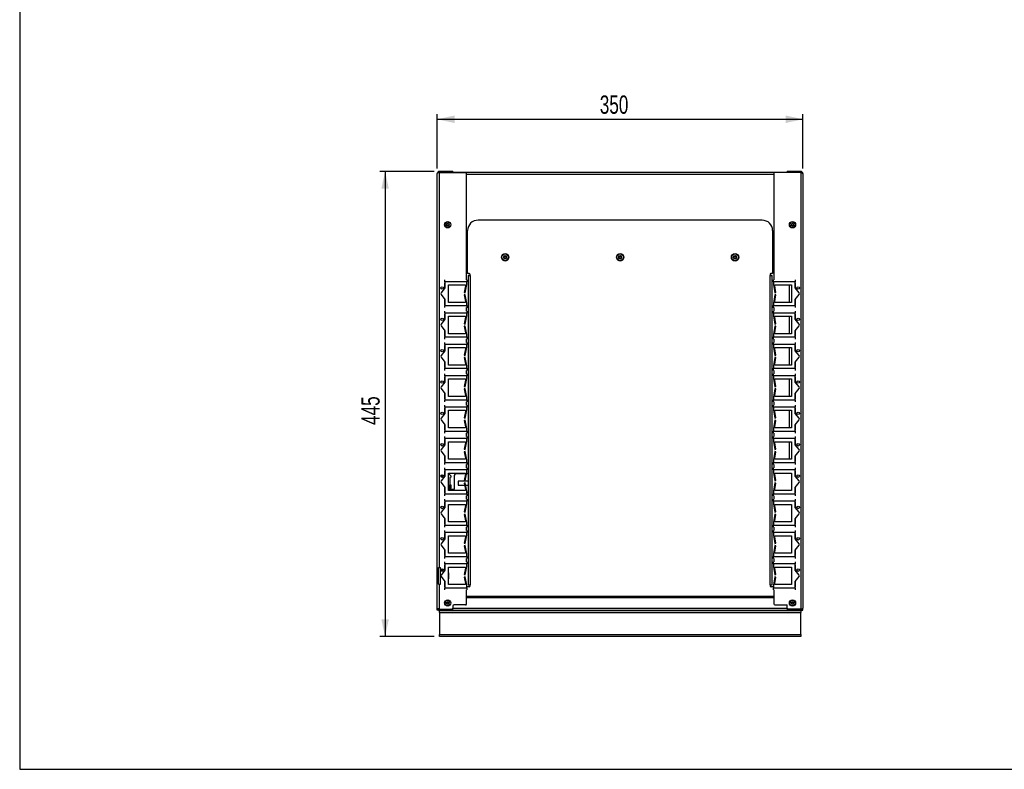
# Model space of a CAD drawing. Extents: x 24 to 2074, y 25 to 1460.
# Tile 1 of 3: x 24 to 967, y 25 to 742. Entities that reach past the tile are written whole.
import ezdxf
from ezdxf.enums import TextEntityAlignment as Align

# ---------------------------------------------------------------- set-up
doc = ezdxf.new("R2010")
doc.units = 0
doc.header["$LTSCALE"] = 5
doc.linetypes.add('CENTERX2', pattern=[20.32, 12.7, -2.54, 2.54, -2.54])
doc.layers.get('0').update_dxf_attribs({"linetype": 'CONTINUOUS'})
doc.layers.add('LAYER1', color=2, linetype='CONTINUOUS')
doc.layers.add('LAYER2', color=3, linetype='CENTERX2')
doc.dimstyles.new('SLDDIMSTYLE0', dxfattribs={"dimtxt": 17.5, "dimasz": 16.51, "dimexe": 0, "dimexo": 0.0625, "dimgap": 4.375, "dimtad": 1, "dimrnd": 1e-09, "dimzin": 12, "dimsah": 1, "dimcen": 0.09, "dimazin": 3, "dimtfac": 1, "dimtofl": 0, "dimtmove": 0, "dimatfit": 3})
doc.dimstyles.new('SLDDIMSTYLE1', dxfattribs={"dimtxt": 17.5, "dimasz": 16.51, "dimexe": 0, "dimexo": 0.0625, "dimgap": 4.375, "dimtad": 1, "dimrnd": 1e-09, "dimzin": 12, "dimsah": 1, "dimcen": 0.09, "dimazin": 3, "dimtfac": 1, "dimtofl": 0, "dimtmove": 0, "dimatfit": 3})

# ---------------------------------------------------------------- blocks, each defined once
blk = doc.blocks.new('_D')
at = {"layer": 'LAYER2', "color": 3, "linetype": 'CONTINUOUS'}
for p, q in [((420.78, 597.2), (368.78, 597.2)), ((373.78, 597.2), (373.78, 152.09)), ((420.78, 152.09), (368.78, 152.09))]:
    blk.add_line(p, q, dxfattribs=at)
for points in [[(373.78, 597.2), (370.18, 580.69), (377.38, 580.69)], [(373.78, 152.09), (377.38, 168.6), (370.18, 168.6)]]:
    blk.add_solid(points, dxfattribs=at)
at = {"layer": 'LAYER2', "color": 3, "linetype": 'CONTINUOUS', "width": 0.7}
blk.add_text('445', height=17.5, rotation=90, dxfattribs=at).set_placement((373.78, 354.64, -458), align=Align.BOTTOM_LEFT)
blk = doc.blocks.new('_D_1')
at = {"layer": 'LAYER2', "color": 3, "linetype": 'CONTINUOUS'}
for p, q in [((423.78, 600.2), (423.78, 652.2)), ((773.78, 600.2), (773.78, 652.2)), ((423.78, 647.2), (773.78, 647.2))]:
    blk.add_line(p, q, dxfattribs=at)
for points in [[(423.78, 647.2), (440.29, 643.6), (440.29, 650.8)], [(773.78, 647.2), (757.27, 650.8), (757.27, 643.6)]]:
    blk.add_solid(points, dxfattribs=at)
at = {"layer": 'LAYER2', "color": 3, "linetype": 'CONTINUOUS', "width": 0.7}
blk.add_text('350', height=17.5, dxfattribs=at).set_placement((579.32, 647.2, -458), align=Align.BOTTOM_LEFT)

msp = doc.modelspace()

# ---------------------------------------------------------------- linework, layer by layer
at = {"color": 7, "linetype": 'CONTINUOUS'}
for p, q in [((24, 1460), (24, 25)), ((24, 25), (2074, 25))]:
    msp.add_line(p, q, dxfattribs=at)
at = {"layer": 'LAYER1', "color": 2, "linetype": 'CONTINUOUS'}
for p, q in [((423.778, 179.201), (423.778, 595.201)), ((425.778, 597.201), (425.778, 596.201)), ((438.778, 597.201), (425.778, 597.201)), ((425.778, 596.201), (438.778, 596.201)), ((425.778, 596.131), (450.778, 596.131)), ((425.778, 218.201), (425.778, 596.131)), ((427.778, 596.131), (427.778, 596.201)), ((438.778, 597.201), (438.778, 596.201)), ((758.778, 596.201), (438.778, 596.201)), ((451.778, 493.538), (451.778, 595.131)), ((745.778, 594.201), (451.778, 594.201)), ((745.778, 595.131), (745.778, 493.538)), ((771.778, 596.131), (746.778, 596.131)), ((758.778, 596.201), (758.778, 597.201)), ((771.778, 597.201), (758.778, 597.201)), ((771.778, 596.201), (758.778, 596.201)), ((769.778, 596.201), (769.778, 596.131)), ((771.778, 597.201), (771.778, 596.201)), ((771.778, 596.131), (771.778, 178.272)), ((773.778, 595.201), (773.778, 179.201)), ((462.778, 550.599), (462.778, 550.591)), ((734.778, 550.599), (462.778, 550.599)), ((734.778, 550.591), (462.778, 550.591)), ((734.778, 550.591), (734.778, 550.599)), ((452.778, 540.591), (452.778, 540.599)), ((452.778, 499.593), (452.778, 540.591)), ((744.778, 540.599), (744.778, 540.591)), ((744.778, 540.591), (744.778, 499.593)), ((451.778, 505.201), (452.778, 505.201)), ((454.278, 499.593), (452.778, 499.593)), ((744.778, 499.593), (743.278, 499.593)), ((744.778, 505.201), (745.778, 505.201)), ((431.078, 490.701), (430.778, 490.701)), ((430.778, 490.701), (430.778, 485.316)), ((431.078, 491.601), (431.078, 493.538)), ((431.078, 491.601), (431.078, 485.701)), ((452.078, 491.601), (431.078, 491.601)), ((451.778, 493.601), (452.078, 493.601)), ((452.078, 493.601), (452.078, 491.601)), ((452.078, 489.101), (452.078, 491.601)), ((453.278, 497.609), (453.278, 497.64)), ((454.278, 497.64), (453.278, 497.64)), ((453.278, 497.609), (453.278, 201.618)), ((454.278, 497.609), (453.278, 497.609)), ((454.278, 497.609), (454.278, 497.64)), ((455.278, 497.593), (455.278, 498.593)), ((455.278, 497.593), (455.278, 201.602)), ((742.278, 498.593), (742.278, 497.593)), ((742.278, 201.602), (742.278, 497.593)), ((743.278, 497.64), (743.278, 497.609)), ((744.278, 497.64), (743.278, 497.64)), ((743.278, 497.609), (744.278, 497.609)), ((744.278, 497.64), (744.278, 497.609)), ((744.278, 201.618), (744.278, 497.609)), ((745.478, 491.601), (745.478, 493.601)), ((745.478, 493.601), (745.778, 493.601)), ((745.478, 491.601), (745.478, 489.101)), ((766.478, 491.601), (745.478, 491.601)), ((766.478, 493.538), (766.478, 491.601)), ((766.478, 485.701), (766.478, 491.601)), ((766.778, 490.701), (766.478, 490.701)), ((766.778, 485.316), (766.778, 490.701)), ((431.078, 485.701), (427.392, 480.97)), ((434.578, 488.601), (450.778, 488.601)), ((434.578, 471.801), (434.578, 488.601)), ((450.778, 487.615), (449.595, 481.388)), ((449.595, 481.388), (450.578, 481.201)), ((450.578, 481.201), (452.078, 489.101)), ((450.778, 488.601), (450.778, 487.615)), ((745.478, 489.101), (746.978, 481.201)), ((746.778, 488.601), (762.978, 488.601)), ((746.778, 487.615), (746.778, 488.601)), ((747.96, 481.388), (746.778, 487.615)), ((746.978, 481.201), (747.96, 481.388)), ((760.778, 471.801), (760.778, 488.601)), ((762.778, 488.601), (762.778, 471.801)), ((762.978, 488.601), (762.978, 471.801)), ((766.478, 488.701), (766.778, 488.701)), ((770.164, 480.97), (766.478, 485.701)), ((427.392, 479.433), (431.078, 474.701)), ((430.778, 475.087), (430.778, 469.701)), ((431.078, 474.701), (431.078, 468.801)), ((450.778, 471.801), (434.578, 471.801)), ((450.578, 479.201), (449.595, 479.015)), ((449.595, 479.015), (450.778, 472.787)), ((452.078, 471.301), (450.578, 479.201)), ((450.778, 472.787), (450.778, 471.801)), ((452.078, 468.801), (452.078, 471.301)), ((746.978, 479.201), (745.478, 471.301)), ((745.478, 471.301), (745.478, 468.801)), ((746.778, 472.787), (747.96, 479.015)), ((746.778, 471.801), (746.778, 472.787)), ((762.978, 471.801), (746.778, 471.801)), ((747.96, 479.015), (746.978, 479.201)), ((766.478, 474.701), (770.164, 479.433)), ((766.478, 468.801), (766.478, 474.701)), ((766.778, 471.701), (766.478, 471.701)), ((766.778, 469.701), (766.778, 475.087)), ((430.778, 469.701), (431.078, 469.701)), ((431.078, 468.801), (452.078, 468.801)), ((431.078, 466.865), (431.078, 468.801)), ((431.078, 461.601), (431.078, 463.538)), ((451.778, 463.538), (451.778, 466.865)), ((452.078, 466.801), (451.778, 466.801)), ((451.778, 463.601), (452.078, 463.601)), ((452.078, 468.801), (452.078, 466.801)), ((452.078, 463.601), (452.078, 461.601)), ((745.478, 468.801), (766.478, 468.801)), ((745.478, 466.801), (745.478, 468.801)), ((745.778, 466.801), (745.478, 466.801)), ((745.478, 463.601), (745.778, 463.601)), ((745.478, 461.601), (745.478, 463.601)), ((745.778, 466.865), (745.778, 463.538)), ((766.478, 469.701), (766.778, 469.701)), ((766.478, 468.801), (766.478, 466.865)), ((766.478, 463.538), (766.478, 461.601)), ((431.078, 455.701), (427.392, 450.97)), ((431.078, 460.701), (430.778, 460.701)), ((430.778, 460.701), (430.778, 455.316)), ((452.078, 461.601), (431.078, 461.601)), ((431.078, 461.601), (431.078, 455.701)), ((434.578, 458.601), (450.778, 458.601)), ((434.578, 441.801), (434.578, 458.601)), ((450.778, 457.615), (449.595, 451.388)), ((450.578, 451.201), (452.078, 459.101)), ((450.778, 458.601), (450.778, 457.615)), ((452.078, 459.101), (452.078, 461.601)), ((745.478, 461.601), (745.478, 459.101)), ((766.478, 461.601), (745.478, 461.601)), ((745.478, 459.101), (746.978, 451.201)), ((746.778, 458.601), (762.978, 458.601)), ((746.778, 457.615), (746.778, 458.601)), ((747.96, 451.388), (746.778, 457.615)), ((760.778, 441.801), (760.778, 458.601)), ((762.778, 458.601), (762.778, 441.801)), ((762.978, 458.601), (762.978, 441.801)), ((766.478, 455.701), (766.478, 461.601)), ((766.778, 460.701), (766.478, 460.701)), ((766.478, 458.701), (766.778, 458.701)), ((770.164, 450.97), (766.478, 455.701)), ((766.778, 455.316), (766.778, 460.701)), ((427.392, 449.433), (431.078, 444.701)), ((430.778, 445.087), (430.778, 439.701)), ((431.078, 444.701), (431.078, 438.801)), ((449.595, 451.388), (450.578, 451.201)), ((450.578, 449.201), (449.595, 449.015)), ((449.595, 449.015), (450.778, 442.787)), ((452.078, 441.301), (450.578, 449.201)), ((746.978, 449.201), (745.478, 441.301)), ((746.778, 442.787), (747.96, 449.015)), ((746.978, 451.201), (747.96, 451.388)), ((747.96, 449.015), (746.978, 449.201)), ((766.478, 444.701), (770.164, 449.433)), ((766.478, 438.801), (766.478, 444.701)), ((766.778, 439.701), (766.778, 445.087)), ((430.778, 439.701), (431.078, 439.701)), ((431.078, 438.801), (452.078, 438.801)), ((431.078, 436.865), (431.078, 438.801)), ((450.778, 441.801), (434.578, 441.801)), ((450.778, 442.787), (450.778, 441.801)), ((451.778, 433.538), (451.778, 436.865)), ((452.078, 436.801), (451.778, 436.801)), ((451.778, 433.601), (452.078, 433.601)), ((452.078, 438.801), (452.078, 441.301)), ((452.078, 438.801), (452.078, 436.801)), ((452.078, 433.601), (452.078, 431.601)), ((745.478, 441.301), (745.478, 438.801)), ((745.478, 438.801), (766.478, 438.801)), ((745.478, 436.801), (745.478, 438.801)), ((745.778, 436.801), (745.478, 436.801)), ((745.478, 431.601), (745.478, 433.601)), ((745.478, 433.601), (745.778, 433.601)), ((745.778, 436.865), (745.778, 433.538)), ((746.778, 441.801), (746.778, 442.787)), ((762.978, 441.801), (746.778, 441.801)), ((766.778, 441.701), (766.478, 441.701)), ((766.478, 439.701), (766.778, 439.701)), ((766.478, 438.801), (766.478, 436.865)), ((431.078, 425.701), (427.392, 420.97)), ((431.078, 430.701), (430.778, 430.701)), ((430.778, 430.701), (430.778, 425.316)), ((431.078, 431.601), (431.078, 433.538)), ((431.078, 431.601), (431.078, 425.701)), ((452.078, 431.601), (431.078, 431.601)), ((434.578, 428.601), (450.778, 428.601)), ((434.578, 411.801), (434.578, 428.601)), ((450.778, 427.615), (449.595, 421.388)), ((450.578, 421.201), (452.078, 429.101)), ((450.778, 428.601), (450.778, 427.615)), ((452.078, 429.101), (452.078, 431.601)), ((745.478, 431.601), (745.478, 429.101)), ((766.478, 431.601), (745.478, 431.601)), ((745.478, 429.101), (746.978, 421.201)), ((746.778, 428.601), (762.978, 428.601)), ((746.778, 427.615), (746.778, 428.601)), ((747.96, 421.388), (746.778, 427.615)), ((760.778, 411.801), (760.778, 428.601)), ((762.778, 428.601), (762.778, 411.801)), ((762.978, 428.601), (762.978, 411.801)), ((766.478, 433.538), (766.478, 431.601)), ((766.478, 425.701), (766.478, 431.601)), ((766.778, 430.701), (766.478, 430.701)), ((766.478, 428.701), (766.778, 428.701)), ((770.164, 420.97), (766.478, 425.701)), ((766.778, 425.316), (766.778, 430.701)), ((427.392, 419.433), (431.078, 414.701)), ((430.778, 415.087), (430.778, 409.701)), ((449.595, 421.388), (450.578, 421.201)), ((450.578, 419.201), (449.595, 419.015)), ((449.595, 419.015), (450.778, 412.787)), ((452.078, 411.301), (450.578, 419.201)), ((746.978, 419.201), (745.478, 411.301)), ((746.778, 412.787), (747.96, 419.015)), ((746.978, 421.201), (747.96, 421.388)), ((747.96, 419.015), (746.978, 419.201)), ((766.478, 414.701), (770.164, 419.433)), ((766.778, 409.701), (766.778, 415.087)), ((430.778, 409.701), (431.078, 409.701)), ((431.078, 414.701), (431.078, 408.801)), ((431.078, 408.801), (452.078, 408.801)), ((431.078, 406.865), (431.078, 408.801)), ((450.778, 411.801), (434.578, 411.801)), ((450.778, 412.787), (450.778, 411.801)), ((451.778, 403.538), (451.778, 406.865)), ((452.078, 406.801), (451.778, 406.801)), ((452.078, 408.801), (452.078, 411.301)), ((452.078, 408.801), (452.078, 406.801)), ((745.478, 411.301), (745.478, 408.801)), ((745.478, 408.801), (766.478, 408.801)), ((745.478, 406.801), (745.478, 408.801)), ((745.778, 406.801), (745.478, 406.801)), ((745.778, 406.865), (745.778, 403.538)), ((746.778, 411.801), (746.778, 412.787)), ((762.978, 411.801), (746.778, 411.801)), ((766.478, 408.801), (766.478, 414.701)), ((766.778, 411.701), (766.478, 411.701)), ((766.478, 409.701), (766.778, 409.701)), ((766.478, 408.801), (766.478, 406.865)), ((431.078, 400.701), (430.778, 400.701)), ((430.778, 400.701), (430.778, 395.316)), ((431.078, 401.601), (431.078, 403.538)), ((452.078, 401.601), (431.078, 401.601)), ((431.078, 401.601), (431.078, 395.701)), ((434.578, 398.601), (450.778, 398.601)), ((434.578, 381.801), (434.578, 398.601)), ((450.778, 397.615), (449.595, 391.388)), ((450.578, 391.201), (452.078, 399.101)), ((450.778, 398.601), (450.778, 397.615)), ((451.778, 403.601), (452.078, 403.601)), ((452.078, 403.601), (452.078, 401.601)), ((452.078, 399.101), (452.078, 401.601)), ((745.478, 401.601), (745.478, 403.601)), ((745.478, 403.601), (745.778, 403.601)), ((745.478, 401.601), (745.478, 399.101)), ((766.478, 401.601), (745.478, 401.601)), ((745.478, 399.101), (746.978, 391.201)), ((746.778, 398.601), (762.978, 398.601)), ((746.778, 397.615), (746.778, 398.601)), ((747.96, 391.388), (746.778, 397.615)), ((760.778, 381.801), (760.778, 398.601)), ((762.778, 398.601), (762.778, 381.801)), ((762.978, 398.601), (762.978, 381.801)), ((766.478, 403.538), (766.478, 401.601)), ((766.478, 395.701), (766.478, 401.601)), ((766.778, 400.701), (766.478, 400.701)), ((766.478, 398.701), (766.778, 398.701)), ((766.778, 395.316), (766.778, 400.701)), ((431.078, 395.701), (427.392, 390.97)), ((427.392, 389.433), (431.078, 384.701)), ((449.595, 391.388), (450.578, 391.201)), ((450.578, 389.201), (449.595, 389.015)), ((449.595, 389.015), (450.778, 382.787)), ((452.078, 381.301), (450.578, 389.201)), ((746.978, 389.201), (745.478, 381.301)), ((746.778, 382.787), (747.96, 389.015)), ((746.978, 391.201), (747.96, 391.388)), ((747.96, 389.015), (746.978, 389.201)), ((770.164, 390.97), (766.478, 395.701)), ((766.478, 384.701), (770.164, 389.433)), ((430.778, 385.087), (430.778, 379.701)), ((430.778, 379.701), (431.078, 379.701)), ((431.078, 384.701), (431.078, 378.801)), ((431.078, 378.801), (452.078, 378.801)), ((431.078, 376.865), (431.078, 378.801)), ((450.778, 381.801), (434.578, 381.801)), ((450.778, 382.787), (450.778, 381.801)), ((452.078, 378.801), (452.078, 381.301)), ((452.078, 378.801), (452.078, 376.801)), ((745.478, 381.301), (745.478, 378.801)), ((745.478, 378.801), (766.478, 378.801)), ((745.478, 376.801), (745.478, 378.801)), ((746.778, 381.801), (746.778, 382.787)), ((762.978, 381.801), (746.778, 381.801)), ((766.478, 378.801), (766.478, 384.701)), ((766.778, 381.701), (766.478, 381.701)), ((766.478, 379.701), (766.778, 379.701)), ((766.478, 378.801), (766.478, 376.865)), ((766.778, 379.701), (766.778, 385.087)), ((431.078, 370.701), (430.778, 370.701)), ((430.778, 370.701), (430.778, 365.316)), ((431.078, 371.601), (431.078, 373.538)), ((431.078, 371.601), (431.078, 365.701)), ((452.078, 371.601), (431.078, 371.601)), ((434.578, 368.601), (450.778, 368.601)), ((434.578, 351.801), (434.578, 368.601)), ((450.778, 367.615), (449.595, 361.388)), ((450.578, 361.201), (452.078, 369.101)), ((450.778, 368.601), (450.778, 367.615)), ((451.778, 373.538), (451.778, 376.865)), ((452.078, 376.801), (451.778, 376.801)), ((451.778, 373.601), (452.078, 373.601)), ((452.078, 373.601), (452.078, 371.601)), ((452.078, 369.101), (452.078, 371.601)), ((745.778, 376.801), (745.478, 376.801)), ((745.478, 371.601), (745.478, 373.601)), ((745.478, 373.601), (745.778, 373.601)), ((745.478, 371.601), (745.478, 369.101)), ((766.478, 371.601), (745.478, 371.601)), ((745.478, 369.101), (746.978, 361.201)), ((745.778, 376.865), (745.778, 373.538)), ((746.778, 368.601), (762.978, 368.601)), ((746.778, 367.615), (746.778, 368.601)), ((747.96, 361.388), (746.778, 367.615)), ((760.778, 351.801), (760.778, 368.601)), ((762.778, 368.601), (762.778, 351.801)), ((762.978, 368.601), (762.978, 351.801)), ((766.478, 373.538), (766.478, 371.601)), ((766.478, 365.701), (766.478, 371.601)), ((766.778, 370.701), (766.478, 370.701)), ((766.478, 368.701), (766.778, 368.701)), ((766.778, 365.316), (766.778, 370.701)), ((431.078, 365.701), (427.392, 360.97)), ((427.392, 359.433), (431.078, 354.701)), ((449.595, 361.388), (450.578, 361.201)), ((450.578, 359.201), (449.595, 359.015)), ((449.595, 359.015), (450.778, 352.787)), ((452.078, 351.301), (450.578, 359.201)), ((746.978, 359.201), (745.478, 351.301)), ((746.778, 352.787), (747.96, 359.015)), ((746.978, 361.201), (747.96, 361.388)), ((747.96, 359.015), (746.978, 359.201)), ((770.164, 360.97), (766.478, 365.701)), ((766.478, 354.701), (770.164, 359.433)), ((430.778, 355.087), (430.778, 349.701)), ((430.778, 349.701), (431.078, 349.701)), ((431.078, 354.701), (431.078, 348.801)), ((431.078, 348.801), (452.078, 348.801)), ((431.078, 346.865), (431.078, 348.801)), ((450.778, 351.801), (434.578, 351.801)), ((450.778, 352.787), (450.778, 351.801)), ((452.078, 348.801), (452.078, 351.301)), ((452.078, 348.801), (452.078, 346.801)), ((745.478, 351.301), (745.478, 348.801)), ((745.478, 348.801), (766.478, 348.801)), ((745.478, 346.801), (745.478, 348.801)), ((746.778, 351.801), (746.778, 352.787)), ((762.978, 351.801), (746.778, 351.801)), ((766.478, 348.801), (766.478, 354.701)), ((766.778, 351.701), (766.478, 351.701)), ((766.478, 349.701), (766.778, 349.701)), ((766.478, 348.801), (766.478, 346.865)), ((766.778, 349.701), (766.778, 355.087)), ((431.078, 340.701), (430.778, 340.701)), ((430.778, 340.701), (430.778, 335.316)), ((431.078, 341.601), (431.078, 343.538)), ((452.078, 341.601), (431.078, 341.601)), ((431.078, 341.601), (431.078, 335.701)), ((451.778, 343.538), (451.778, 346.865)), ((452.078, 346.801), (451.778, 346.801)), ((451.778, 343.601), (452.078, 343.601)), ((452.078, 343.601), (452.078, 341.601)), ((452.078, 339.101), (452.078, 341.601)), ((745.778, 346.801), (745.478, 346.801)), ((745.478, 341.601), (745.478, 343.601)), ((745.478, 343.601), (745.778, 343.601)), ((745.478, 341.601), (745.478, 339.101)), ((766.478, 341.601), (745.478, 341.601)), ((745.778, 346.865), (745.778, 343.538)), ((766.478, 343.538), (766.478, 341.601)), ((766.478, 335.701), (766.478, 341.601)), ((766.778, 340.701), (766.478, 340.701)), ((766.778, 335.316), (766.778, 340.701)), ((431.078, 335.701), (427.392, 330.97)), ((434.578, 338.601), (450.778, 338.601)), ((434.578, 321.801), (434.578, 338.601)), ((450.778, 337.615), (449.595, 331.388)), ((449.595, 331.388), (450.578, 331.201)), ((450.578, 331.201), (452.078, 339.101)), ((450.778, 338.601), (450.778, 337.615)), ((745.478, 339.101), (746.978, 331.201)), ((746.778, 338.601), (762.978, 338.601)), ((746.778, 337.615), (746.778, 338.601)), ((747.96, 331.388), (746.778, 337.615)), ((746.978, 331.201), (747.96, 331.388)), ((760.778, 321.801), (760.778, 338.601)), ((762.778, 338.601), (762.778, 321.801)), ((762.978, 338.601), (762.978, 321.801)), ((766.478, 338.701), (766.778, 338.701)), ((770.164, 330.97), (766.478, 335.701)), ((427.392, 329.433), (431.078, 324.701)), ((430.778, 325.087), (430.778, 319.701)), ((431.078, 324.701), (431.078, 318.801)), ((450.778, 321.801), (434.578, 321.801)), ((450.578, 329.201), (449.595, 329.015)), ((449.595, 329.015), (450.778, 322.787)), ((452.078, 321.301), (450.578, 329.201)), ((450.778, 322.787), (450.778, 321.801)), ((452.078, 318.801), (452.078, 321.301)), ((746.978, 329.201), (745.478, 321.301)), ((745.478, 321.301), (745.478, 318.801)), ((746.778, 322.787), (747.96, 329.015)), ((746.778, 321.801), (746.778, 322.787)), ((762.978, 321.801), (746.778, 321.801)), ((747.96, 329.015), (746.978, 329.201)), ((766.478, 324.701), (770.164, 329.433)), ((766.478, 318.801), (766.478, 324.701)), ((766.778, 321.701), (766.478, 321.701)), ((766.778, 319.701), (766.778, 325.087)), ((430.778, 319.701), (431.078, 319.701)), ((431.078, 318.801), (452.078, 318.801)), ((431.078, 316.865), (431.078, 318.801)), ((431.078, 311.601), (431.078, 313.538)), ((431.078, 311.601), (431.078, 305.701)), ((452.078, 311.601), (431.078, 311.601)), ((451.778, 313.538), (451.778, 316.865)), ((452.078, 316.801), (451.778, 316.801)), ((451.778, 313.601), (452.078, 313.601)), ((452.078, 318.801), (452.078, 316.801)), ((452.078, 313.601), (452.078, 311.601)), ((452.078, 309.101), (452.078, 311.601)), ((745.478, 318.801), (766.478, 318.801)), ((745.478, 316.801), (745.478, 318.801)), ((745.778, 316.801), (745.478, 316.801)), ((745.478, 311.601), (745.478, 313.601)), ((745.478, 313.601), (745.778, 313.601)), ((745.478, 311.601), (745.478, 309.101)), ((766.478, 311.601), (745.478, 311.601)), ((745.778, 316.865), (745.778, 313.538)), ((766.478, 319.701), (766.778, 319.701)), ((766.478, 318.801), (766.478, 316.865)), ((766.478, 313.538), (766.478, 311.601)), ((766.478, 305.701), (766.478, 311.601)), ((431.078, 305.701), (427.392, 300.97)), ((428.186, 306.937), (428.186, 305.551)), ((431.078, 310.701), (430.778, 310.701)), ((430.778, 310.701), (430.778, 305.316)), ((431.078, 307.901), (430.778, 307.901)), ((434.578, 308.601), (450.778, 308.601)), ((434.578, 291.801), (434.578, 308.601)), ((434.678, 307.901), (434.578, 307.901)), ((434.678, 307.901), (436.678, 305.901)), ((436.678, 304.721), (435.778, 304.201)), ((435.778, 304.201), (435.778, 297.201)), ((436.678, 305.901), (436.678, 304.721)), ((440.178, 306.169), (441.178, 307.901)), ((440.178, 293.201), (440.178, 306.169)), ((450.778, 307.901), (441.178, 307.901)), ((450.778, 307.615), (449.595, 301.388)), ((450.578, 301.201), (452.078, 309.101)), ((450.778, 308.601), (450.778, 307.615)), ((453.278, 307.901), (451.85, 307.901)), ((745.478, 309.101), (746.978, 301.201)), ((746.778, 308.601), (762.978, 308.601)), ((746.778, 307.615), (746.778, 308.601)), ((747.96, 301.388), (746.778, 307.615)), ((762.978, 308.601), (762.978, 291.801)), ((766.778, 310.701), (766.478, 310.701)), ((766.478, 310.201), (766.778, 310.201)), ((770.164, 300.97), (766.478, 305.701)), ((766.778, 305.316), (766.778, 310.701)), ((427.392, 299.433), (431.078, 294.701)), ((430.778, 295.087), (430.778, 289.701)), ((431.078, 294.701), (431.078, 288.801)), ((435.778, 297.201), (436.778, 297.201)), ((435.778, 294.201), (435.778, 297.201)), ((436.778, 294.201), (435.778, 294.201)), ((435.778, 291.801), (435.778, 294.201)), ((436.778, 297.201), (436.778, 294.201)), ((436.778, 291.801), (436.778, 294.201)), ((436.778, 293.201), (440.178, 293.201)), ((453.278, 300.901), (443.778, 300.901)), ((443.778, 300.901), (443.778, 296.901)), ((443.778, 296.901), (449.997, 296.901)), ((449.595, 301.388), (450.578, 301.201)), ((450.578, 299.201), (449.595, 299.015)), ((449.595, 299.015), (450.778, 292.787)), ((452.078, 291.301), (450.578, 299.201)), ((450.778, 292.787), (450.778, 291.801)), ((451.014, 296.901), (453.278, 296.901)), ((746.978, 299.201), (745.478, 291.301)), ((746.778, 292.787), (747.96, 299.015)), ((746.778, 291.801), (746.778, 292.787)), ((746.978, 301.201), (747.96, 301.388)), ((747.96, 299.015), (746.978, 299.201)), ((766.478, 294.701), (770.164, 299.433)), ((766.478, 288.801), (766.478, 294.701)), ((766.778, 289.701), (766.778, 295.087)), ((431.078, 289.901), (430.778, 289.901)), ((430.778, 289.701), (431.078, 289.701)), ((431.078, 288.801), (452.078, 288.801)), ((431.078, 286.865), (431.078, 288.801)), ((431.078, 281.601), (431.078, 283.538)), ((450.778, 291.801), (434.578, 291.801)), ((451.778, 283.538), (451.778, 286.865)), ((452.078, 286.801), (451.778, 286.801)), ((451.778, 283.601), (452.078, 283.601)), ((452.078, 288.801), (452.078, 291.301)), ((453.278, 289.901), (452.078, 289.901)), ((452.078, 288.801), (452.078, 286.801)), ((452.078, 283.601), (452.078, 281.601)), ((745.478, 291.301), (745.478, 288.801)), ((745.478, 288.801), (766.478, 288.801)), ((745.478, 286.801), (745.478, 288.801)), ((745.778, 286.801), (745.478, 286.801)), ((745.478, 281.601), (745.478, 283.601)), ((745.478, 283.601), (745.778, 283.601)), ((745.778, 286.865), (745.778, 283.538)), ((762.978, 291.801), (746.778, 291.801)), ((766.478, 289.701), (766.778, 289.701)), ((766.478, 288.801), (766.478, 286.865)), ((766.478, 283.538), (766.478, 281.601)), ((431.078, 275.701), (427.392, 270.97)), ((431.078, 280.701), (430.778, 280.701)), ((430.778, 280.701), (430.778, 275.316)), ((452.078, 281.601), (431.078, 281.601)), ((431.078, 281.601), (431.078, 275.701)), ((434.578, 278.601), (450.778, 278.601)), ((434.578, 261.801), (434.578, 278.601)), ((450.778, 277.615), (449.595, 271.388)), ((450.578, 271.201), (452.078, 279.101)), ((450.778, 278.601), (450.778, 277.615)), ((452.078, 279.101), (452.078, 281.601)), ((745.478, 281.601), (745.478, 279.101)), ((766.478, 281.601), (745.478, 281.601)), ((745.478, 279.101), (746.978, 271.201)), ((746.778, 278.601), (762.978, 278.601)), ((746.778, 277.615), (746.778, 278.601)), ((747.96, 271.388), (746.778, 277.615)), ((762.978, 278.601), (762.978, 261.801)), ((766.478, 275.701), (766.478, 281.601)), ((766.778, 280.701), (766.478, 280.701)), ((770.164, 270.97), (766.478, 275.701)), ((766.778, 275.316), (766.778, 280.701)), ((427.392, 269.433), (431.078, 264.701)), ((430.778, 265.087), (430.778, 259.701)), ((431.078, 264.701), (431.078, 258.801)), ((449.595, 271.388), (450.578, 271.201)), ((450.578, 269.201), (449.595, 269.015)), ((449.595, 269.015), (450.778, 262.787)), ((452.078, 261.301), (450.578, 269.201)), ((746.978, 269.201), (745.478, 261.301)), ((746.778, 262.787), (747.96, 269.015)), ((746.978, 271.201), (747.96, 271.388)), ((747.96, 269.015), (746.978, 269.201)), ((766.478, 264.701), (770.164, 269.433)), ((766.478, 258.801), (766.478, 264.701)), ((766.778, 259.701), (766.778, 265.087)), ((430.778, 259.701), (431.078, 259.701)), ((431.078, 258.801), (452.078, 258.801)), ((431.078, 256.865), (431.078, 258.801)), ((450.778, 261.801), (434.578, 261.801)), ((450.778, 262.787), (450.778, 261.801)), ((451.778, 253.538), (451.778, 256.865)), ((452.078, 256.801), (451.778, 256.801)), ((452.078, 258.801), (452.078, 261.301)), ((452.078, 258.801), (452.078, 256.801)), ((745.478, 261.301), (745.478, 258.801)), ((745.478, 258.801), (766.478, 258.801)), ((745.478, 256.801), (745.478, 258.801)), ((745.778, 256.801), (745.478, 256.801)), ((745.778, 256.865), (745.778, 253.538)), ((746.778, 261.801), (746.778, 262.787)), ((762.978, 261.801), (746.778, 261.801)), ((766.478, 259.701), (766.778, 259.701)), ((766.478, 258.801), (766.478, 256.865)), ((431.078, 245.701), (427.392, 240.97)), ((431.078, 250.701), (430.778, 250.701)), ((430.778, 250.701), (430.778, 245.316)), ((431.078, 251.601), (431.078, 253.538)), ((452.078, 251.601), (431.078, 251.601)), ((431.078, 251.601), (431.078, 245.701)), ((434.578, 248.601), (450.778, 248.601)), ((434.578, 231.801), (434.578, 248.601)), ((450.778, 247.615), (449.595, 241.388)), ((450.578, 241.201), (452.078, 249.101)), ((450.778, 248.601), (450.778, 247.615)), ((451.778, 253.601), (452.078, 253.601)), ((452.078, 253.601), (452.078, 251.601)), ((452.078, 249.101), (452.078, 251.601)), ((745.478, 251.601), (745.478, 253.601)), ((745.478, 253.601), (745.778, 253.601)), ((745.478, 251.601), (745.478, 249.101)), ((766.478, 251.601), (745.478, 251.601)), ((745.478, 249.101), (746.978, 241.201)), ((746.778, 248.601), (762.978, 248.601)), ((746.778, 247.615), (746.778, 248.601)), ((747.96, 241.388), (746.778, 247.615)), ((762.978, 248.601), (762.978, 231.801)), ((766.478, 253.538), (766.478, 251.601)), ((766.478, 245.701), (766.478, 251.601)), ((766.778, 250.701), (766.478, 250.701)), ((770.164, 240.97), (766.478, 245.701)), ((766.778, 245.316), (766.778, 250.701)), ((427.392, 239.433), (431.078, 234.701)), ((449.595, 241.388), (450.578, 241.201)), ((450.578, 239.201), (449.595, 239.015)), ((449.595, 239.015), (450.778, 232.787)), ((452.078, 231.301), (450.578, 239.201)), ((746.978, 239.201), (745.478, 231.301)), ((746.778, 232.787), (747.96, 239.015)), ((746.978, 241.201), (747.96, 241.388)), ((747.96, 239.015), (746.978, 239.201)), ((766.478, 234.701), (770.164, 239.433)), ((430.778, 235.087), (430.778, 229.701)), ((430.778, 229.701), (431.078, 229.701)), ((431.078, 234.701), (431.078, 228.801)), ((431.078, 228.801), (452.078, 228.801)), ((431.078, 226.865), (431.078, 228.801)), ((450.778, 231.801), (434.578, 231.801)), ((450.778, 232.787), (450.778, 231.801)), ((451.778, 223.538), (451.778, 226.865)), ((452.078, 226.801), (451.778, 226.801)), ((452.078, 228.801), (452.078, 231.301)), ((452.078, 228.801), (452.078, 226.801)), ((745.478, 231.301), (745.478, 228.801)), ((745.478, 228.801), (766.478, 228.801)), ((745.478, 226.801), (745.478, 228.801)), ((745.778, 226.801), (745.478, 226.801)), ((745.778, 226.865), (745.778, 223.538)), ((746.778, 231.801), (746.778, 232.787)), ((762.978, 231.801), (746.778, 231.801)), ((766.478, 228.801), (766.478, 234.701)), ((766.478, 229.701), (766.778, 229.701)), ((766.478, 228.801), (766.478, 226.865)), ((766.778, 229.701), (766.778, 235.087)), ((424.778, 202.201), (424.778, 218.201)), ((424.778, 218.201), (426.778, 218.201)), ((426.778, 202.201), (426.778, 218.201)), ((430.778, 220.701), (430.778, 215.316)), ((431.078, 220.701), (430.778, 220.701)), ((431.078, 221.601), (431.078, 223.538)), ((431.078, 221.601), (431.078, 215.701)), ((452.078, 221.601), (431.078, 221.601)), ((434.578, 218.601), (450.778, 218.601)), ((434.578, 201.801), (434.578, 218.601)), ((450.778, 217.615), (449.595, 211.388)), ((450.578, 211.201), (452.078, 219.101)), ((450.778, 218.601), (450.778, 217.615)), ((451.778, 223.601), (452.078, 223.601)), ((452.078, 223.601), (452.078, 221.601)), ((452.078, 219.101), (452.078, 221.601)), ((745.478, 221.601), (745.478, 223.601)), ((745.478, 223.601), (745.778, 223.601)), ((745.478, 221.601), (745.478, 219.101)), ((766.478, 221.601), (745.478, 221.601)), ((745.478, 219.101), (746.978, 211.201)), ((746.778, 218.601), (762.978, 218.601)), ((746.778, 217.615), (746.778, 218.601)), ((747.96, 211.388), (746.778, 217.615)), ((762.978, 218.601), (762.978, 201.801)), ((766.478, 223.538), (766.478, 221.601)), ((766.478, 215.701), (766.478, 221.601)), ((766.778, 220.701), (766.478, 220.701)), ((766.778, 215.316), (766.778, 220.701)), ((427.278, 216.295), (427.278, 215.108)), ((431.078, 215.701), (427.392, 210.97)), ((427.392, 209.433), (431.078, 204.701)), ((429.04, 215.201), (427.726, 216.768)), ((428.391, 215.201), (428.602, 214.497)), ((428.391, 215.201), (429.523, 215.201)), ((434.778, 210.201), (434.778, 212.548)), ((434.778, 207.855), (434.778, 210.201)), ((449.595, 211.388), (450.578, 211.201)), ((450.578, 209.201), (449.595, 209.015)), ((449.595, 209.015), (450.778, 202.787)), ((452.078, 201.301), (450.578, 209.201)), ((746.978, 209.201), (745.478, 201.301)), ((746.778, 202.787), (747.96, 209.015)), ((746.978, 211.201), (747.96, 211.388)), ((747.96, 209.015), (746.978, 209.201)), ((762.778, 212.548), (762.778, 207.855)), ((770.164, 210.97), (766.478, 215.701)), ((766.478, 204.701), (770.164, 209.433)), ((424.778, 202.201), (426.778, 202.201)), ((425.778, 178.272), (425.778, 202.201)), ((430.778, 205.087), (430.778, 199.701)), ((430.778, 199.701), (431.078, 199.701)), ((431.078, 204.701), (431.078, 198.801)), ((431.078, 198.801), (452.078, 198.801)), ((431.078, 196.865), (431.078, 198.801)), ((450.778, 201.801), (434.578, 201.801)), ((450.778, 202.787), (450.778, 201.801)), ((452.078, 198.801), (452.078, 201.301)), ((454.278, 199.61), (452.078, 199.61)), ((454.278, 199.602), (452.078, 199.602)), ((452.078, 198.801), (452.078, 196.801)), ((454.278, 199.602), (454.278, 199.61)), ((455.278, 200.602), (455.278, 201.602)), ((742.278, 201.602), (742.278, 200.602)), ((743.278, 199.61), (743.278, 199.602)), ((745.478, 199.61), (743.278, 199.61)), ((745.478, 199.602), (743.278, 199.602)), ((745.478, 201.301), (745.478, 198.801)), ((745.478, 198.801), (766.478, 198.801)), ((745.478, 196.801), (745.478, 198.801)), ((746.778, 201.801), (746.778, 202.787)), ((762.978, 201.801), (746.778, 201.801)), ((766.478, 198.801), (766.478, 204.701)), ((766.478, 199.701), (766.778, 199.701)), ((766.478, 198.801), (766.478, 196.865)), ((766.778, 199.701), (766.778, 205.087)), ((451.778, 183.272), (451.778, 196.865)), ((452.078, 196.801), (451.778, 196.801)), ((451.778, 190.602), (745.778, 190.602)), ((745.778, 189.201), (451.778, 189.201)), ((745.778, 196.801), (745.478, 196.801)), ((745.778, 196.865), (745.778, 184.272)), ((423.778, 177.201), (423.778, 179.201)), ((434.644, 184.701), (432.912, 184.701)), ((438.775, 179.201), (438.778, 179.201)), ((438.778, 181.272), (438.778, 179.272)), ((438.778, 179.201), (758.778, 179.201)), ((438.778, 177.201), (438.778, 179.201)), ((450.778, 182.272), (439.778, 182.272)), ((747.778, 182.272), (758.778, 182.272)), ((758.778, 179.272), (758.778, 182.272)), ((758.778, 179.201), (758.78, 179.201)), ((758.778, 179.201), (758.778, 177.201)), ((764.644, 184.701), (762.912, 184.701)), ((773.778, 177.201), (773.778, 179.201)), ((424.778, 177.201), (423.778, 177.201)), ((424.778, 177.473), (424.778, 177.469)), ((424.778, 177.201), (424.778, 177.469)), ((424.778, 177.201), (425.778, 177.201)), ((425.778, 178.272), (437.778, 178.272)), ((425.778, 178.201), (425.778, 178.272)), ((425.778, 177.201), (425.778, 178.201)), ((425.778, 178.201), (435.778, 178.201)), ((435.778, 177.201), (425.778, 177.201)), ((425.778, 175.087), (425.778, 177.087)), ((425.778, 177.087), (771.778, 177.087)), ((425.778, 175.087), (425.778, 154.087)), ((425.778, 175.087), (771.778, 175.087)), ((427.778, 178.201), (427.778, 178.272)), ((427.778, 177.087), (427.778, 177.201)), ((429.728, 178.272), (429.728, 178.201)), ((432.778, 178.272), (432.778, 178.201)), ((435.778, 177.201), (435.778, 178.201)), ((435.778, 178.201), (436.778, 178.201)), ((436.778, 177.201), (435.778, 177.201)), ((435.828, 178.272), (435.828, 178.201)), ((436.778, 178.201), (436.778, 177.201)), ((438.278, 177.201), (436.778, 177.201)), ((438.278, 177.201), (438.278, 177.087)), ((438.778, 177.201), (758.778, 177.201)), ((439.278, 177.137), (439.278, 177.201)), ((440.278, 177.137), (439.278, 177.137)), ((440.278, 177.201), (440.278, 177.137)), ((447.778, 177.087), (447.778, 177.201)), ((448.778, 177.087), (448.778, 177.201)), ((449.278, 177.087), (449.278, 177.201)), ((748.278, 177.201), (748.278, 177.087)), ((748.778, 177.087), (748.778, 177.201)), ((749.778, 177.087), (749.778, 177.201)), ((757.278, 177.137), (757.278, 177.201)), ((758.278, 177.137), (757.278, 177.137)), ((758.278, 177.201), (758.278, 177.137)), ((760.778, 177.201), (759.278, 177.201)), ((759.278, 177.201), (759.278, 177.087)), ((771.778, 178.272), (759.778, 178.272)), ((760.778, 177.201), (760.778, 178.201)), ((760.778, 178.201), (761.778, 178.201)), ((761.778, 177.201), (760.778, 177.201)), ((761.728, 178.272), (761.728, 178.201)), ((761.778, 178.201), (761.778, 177.201)), ((771.778, 178.201), (761.778, 178.201)), ((761.778, 177.201), (771.778, 177.201)), ((764.778, 178.272), (764.778, 178.201)), ((767.828, 178.272), (767.828, 178.201)), ((769.778, 178.272), (769.778, 178.201)), ((769.778, 177.087), (769.778, 177.201)), ((771.778, 178.272), (771.778, 178.201)), ((771.778, 177.201), (771.778, 178.201)), ((771.778, 177.201), (772.778, 177.201)), ((771.778, 177.087), (771.778, 175.087)), ((771.778, 154.087), (771.778, 175.087)), ((772.778, 177.469), (772.778, 177.505)), ((772.778, 177.469), (772.778, 177.201)), ((772.778, 177.201), (773.778, 177.201)), ((425.778, 154.087), (771.778, 154.087)), ((425.778, 152.087), (425.778, 154.087)), ((771.778, 152.087), (425.778, 152.087)), ((771.778, 154.087), (771.778, 152.087))]:
    msp.add_line(p, q, dxfattribs=at)
at = {"layer": 'LAYER1', "color": 2, "linetype": 'CONTINUOUS', "flags": 128}
for points in [[(425.778, 596.201), (425.351, 596.106), (425.107, 595.925)], [(771.778, 596.131), (772.467, 595.923), (773.072, 595.714), (773.518, 595.506), (773.751, 595.298), (773.778, 595.201)], [(425.778, 178.272), (425.088, 178.48), (424.484, 178.688), (424.037, 178.897), (423.804, 179.105), (423.778, 179.201)], [(427.778, 177.201), (427.388, 177.163), (427.112, 177.087)], [(437.147, 178.272), (436.973, 178.221), (436.778, 178.201)], [(439.939, 177.087), (439.941, 177.09), (439.971, 177.137)], [(757.584, 177.137), (757.615, 177.09), (757.617, 177.087)], [(760.778, 178.201), (760.583, 178.221), (760.408, 178.272)], [(770.444, 177.087), (770.168, 177.163), (769.778, 177.201)], [(771.778, 178.201), (772.204, 178.297), (772.449, 178.478)]]:
    msp.add_lwpolyline(points, dxfattribs=at)
at = {"layer": 'LAYER1', "color": 2, "linetype": 'CONTINUOUS'}
for centre, radius in [((433.778, 546.201), 3), ((433.778, 546.201), 2.95), ((433.778, 546.201), 2.85), ((433.778, 546.201), 1.5), ((433.778, 546.201), 1), ((763.778, 546.201), 3), ((763.778, 546.201), 2.95), ((763.778, 546.201), 2.85), ((763.778, 546.201), 1.5), ((763.778, 546.201), 1), ((488.778, 515.148), 3.5), ((488.778, 515.201), 3.25), ((598.778, 515.148), 3.5), ((598.778, 515.201), 3.25), ((708.778, 515.148), 3.5), ((708.778, 515.201), 3.25), ((488.778, 515.201), 3.176), ((488.778, 515.201), 1.629), ((488.778, 515.201), 1), ((598.778, 515.201), 3.176), ((598.778, 515.201), 1.629), ((598.778, 515.201), 1), ((708.778, 515.201), 3.176), ((708.778, 515.201), 1.629), ((708.778, 515.201), 1), ((428.378, 485.701), 1.25), ((769.178, 485.701), 1.25), ((428.378, 455.701), 1.25), ((769.178, 455.701), 1.25), ((428.378, 425.701), 1.25), ((769.178, 425.701), 1.25), ((428.378, 395.701), 1.25), ((769.178, 395.701), 1.25), ((428.378, 365.701), 1.25), ((769.178, 365.701), 1.25), ((428.378, 335.701), 1.25), ((769.178, 335.701), 1.25), ((428.378, 305.701), 1.25), ((769.178, 305.701), 1.25), ((428.378, 275.701), 1.25), ((769.178, 275.701), 1.25), ((428.378, 245.701), 1.25), ((769.178, 245.701), 1.25), ((428.378, 215.701), 1.25), ((769.178, 215.701), 1.25), ((433.778, 184.201), 3), ((433.778, 184.201), 2.95), ((433.778, 184.201), 2.85), ((433.778, 184.201), 1.5), ((433.778, 184.201), 1), ((763.778, 184.201), 3), ((763.778, 184.201), 2.95), ((763.778, 184.201), 2.85), ((763.778, 184.201), 1.5), ((763.778, 184.201), 1)]:
    msp.add_circle(centre, radius, dxfattribs=at)
for centre, radius, start, end in [((425.778, 595.201), 2, 90, 180), ((426.463, 592.038), 4.149, 99.51026, 130.333111), ((450.778, 595.131), 1, 0, 90), ((746.778, 595.131), 1, 90, 180), ((771.778, 595.201), 2, 0, 90), ((771.842, 595.375), 0.829, 41.45738, 94.435348), ((462.778, 540.599), 10, 89.999101, 179.999101), ((462.778, 540.591), 10, 89.999101, 179.999101), ((734.778, 540.599), 10, 0.000899, 90.000899), ((734.778, 540.591), 10, 0.000899, 90.000899), ((488.778, 515.156), 3.5, 180.000921, 270.000877), ((488.778, 515.156), 3.5, 269.998983, 359.999219), ((598.778, 515.156), 3.5, 180.000921, 270.000877), ((598.778, 515.156), 3.5, 269.998983, 359.999219), ((708.778, 515.156), 3.5, 180.000921, 270.000877), ((708.778, 515.156), 3.5, 269.998983, 359.999219), ((454.278, 498.593), 1, 0.000899, 90.000899), ((743.278, 498.593), 1, 89.999101, 179.999101), ((454.778, 560.716), 63.125, 268.638358, 270.453805), ((455.028, 529.162), 31.562, 268.638358, 270.453805), ((742.778, 560.716), 63.125, 269.546195, 271.361642), ((742.528, 529.162), 31.562, 269.546195, 271.361642), ((428.378, 480.201), 1.25, 142.081293, 217.918707), ((769.178, 480.201), 1.25, 322.081293, 37.918707), ((428.378, 450.201), 1.25, 142.081293, 217.918707), ((769.178, 450.201), 1.25, 322.081293, 37.918707), ((428.378, 420.201), 1.25, 142.081293, 217.918707), ((769.178, 420.201), 1.25, 322.081293, 37.918707), ((428.378, 390.201), 1.25, 142.081293, 217.918707), ((769.178, 390.201), 1.25, 322.081293, 37.918707), ((428.378, 360.201), 1.25, 142.081293, 217.918707), ((769.178, 360.201), 1.25, 322.081293, 37.918707), ((428.378, 330.201), 1.25, 142.081293, 217.918707), ((769.178, 330.201), 1.25, 322.081293, 37.918707), ((427.232, 305.851), 1, 282.090772, 342.542397), ((428.378, 300.201), 1.25, 142.081293, 217.918707), ((769.178, 300.201), 1.25, 322.081293, 37.918707), ((428.378, 270.201), 1.25, 142.081293, 217.918707), ((769.178, 270.201), 1.25, 322.081293, 37.918707), ((428.378, 240.201), 1.25, 142.081293, 217.918707), ((769.178, 240.201), 1.25, 322.081293, 37.918707), ((428.378, 210.201), 1.25, 142.081293, 217.918707), ((434.124, 212.548), 0.654, 0, 46.045902), ((434.124, 207.855), 0.654, 313.954098, 0), ((763.432, 212.548), 0.654, 133.954098, 180), ((763.432, 207.855), 0.654, 180, 226.045902), ((769.178, 210.201), 1.25, 322.081293, 37.918707), ((454.778, 264.725), 63.125, 268.638358, 270.453805), ((454.278, 200.61), 1, 269.999101, 359.999101), ((454.278, 200.602), 1, 269.999101, 359.999101), ((742.778, 264.725), 63.125, 269.546195, 271.361642), ((743.278, 200.61), 1, 180.000899, 270.000899), ((743.278, 200.602), 1, 180.000899, 270.000899), ((425.778, 179.201), 2, 180, 270), ((436.778, 179.201), 2, 270, 0), ((437.778, 179.272), 1, 270, 0), ((439.778, 181.272), 1, 90, 180), ((450.778, 183.272), 1, 270, 0), ((747.778, 184.272), 2, 180, 270), ((759.778, 179.272), 1, 180, 270), ((760.778, 179.201), 2, 180, 270), ((771.092, 182.364), 4.149, 279.51026, 310.333111), ((771.778, 179.201), 2, 270, 360), ((425.714, 179.028), 0.829, 221.45738, 274.435348), ((438.278, 178.201), 1, 270, 300), ((759.278, 178.201), 1, 240, 270)]:
    msp.add_arc(centre, radius, start, end, dxfattribs=at)

# ---------------------------------------------------------------- dimensions: what is measured, and where the dimension line sits
at = {"layer": 'LAYER2', "color": 3, "linetype": 'CONTINUOUS'}
dim = msp.add_linear_dim(base=(773.778, 647.201), p1=(423.778, 595.201), p2=(773.778, 595.201), dimstyle='SLDDIMSTYLE1', dxfattribs=at)
dim.commit()
dim.dimension.update_dxf_attribs({"geometry": '_D_1', "text_midpoint": (598.718, 647.201), "dimtype": 160})
dim = msp.add_linear_dim(base=(373.778, 152.087), p1=(425.778, 597.201), p2=(425.778, 152.087), angle=90, dimstyle='SLDDIMSTYLE0', dxfattribs=at)
dim.commit()
dim.dimension.update_dxf_attribs({"geometry": '_D', "text_midpoint": (373.778, 374.039), "dimtype": 160})

doc.saveas('drawing.dxf')
